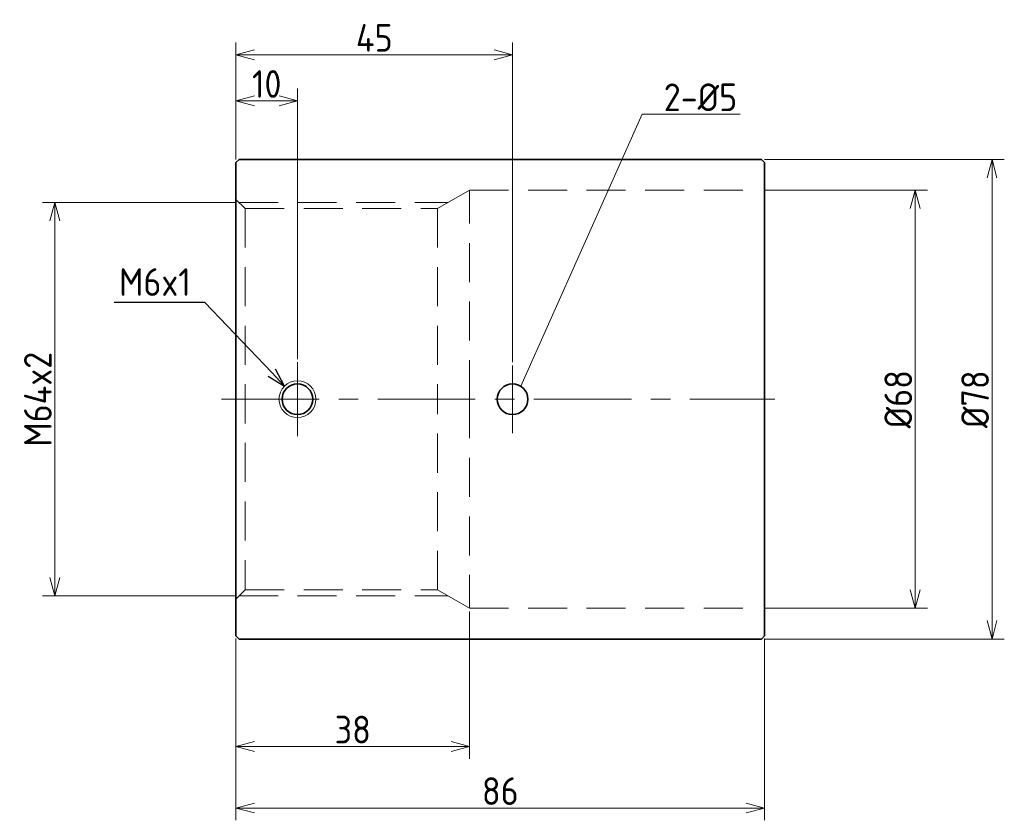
# Model space of a CAD drawing. Header units: millimetres. Extents: x 124 to 284, y 98 to 228.
import ezdxf

# ---------------------------------------------------------------- set-up
doc = ezdxf.new("R2010")
doc.units = ezdxf.units.MM
doc.linetypes.add('CENTER', pattern=[50.8, 31.75, -6.35, 6.35, -6.35])
doc.linetypes.add('HIDDEN', pattern=[9.525, 6.35, -3.175])
doc.layers.get('0').update_dxf_attribs({"plot": 0})
doc.layers.add('18-0-CON', color=3, linetype='Continuous')
doc.layers.add('図形', color=7, linetype='Continuous', lineweight=35)
doc.layers.add('寸法・文字', color=3, linetype='Continuous', lineweight=18)
doc.layers.get('0').off()
doc.styles.add('Dimension', font='isocp.shx', dxfattribs={"bigfont": 'bigfont.shx'})
doc.dimstyles.new('DXF用', dxfattribs={"dimtxt": 4.5, "dimasz": 3, "dimexe": 2, "dimexo": 0.5, "dimgap": 0.5, "dimtad": 1, "dimdec": 3, "dimdsep": 46, "dimtxsty": 'Dimension', "dimblk": 'OPEN30', "dimcen": 2.5, "dimclrd": 3, "dimclre": 3, "dimclrt": 3, "dimazin": 2, "dimtfac": 1, "dimtdec": 3, "dimtmove": 0, "dimatfit": 3, "dimldrblk": 'OPEN30', "dimfxl": 1, "dimlwd": 18, "dimlwe": 18, "dimarcsym": 0})

# ---------------------------------------------------------------- blocks, each defined once
blk = doc.blocks.new('_Open30')
at = {"color": 0, "linetype": 'ByBlock', "lineweight": -2}
for p, q in [((-1, 0.268), (0, 0)), ((0, 0), (-1, -0.268)), ((0, 0), (-1, 0))]:
    blk.add_line(p, q, dxfattribs=at)
blk = doc.blocks.new('*U21')
at = {"layer": '18-0-CON'}
blk.add_lwpolyline([(230.24, 286.38), (241.12, 297.79), (255.87, 297.79)], dxfattribs=at)
at = {"layer": '18-0-CON', "xscale": 3, "yscale": 3, "zscale": 3, "rotation": 226.3640117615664}
blk.add_blockref('_Open30', (228.17, 284.21), dxfattribs=at)
blk = doc.blocks.new('*D30')
at = {"layer": 'Defpoints', "color": 0}
for p in [(244.99, 200.48), (270, 200.48), (244.99, 132.48)]:
    blk.add_point(p, dxfattribs=at)
at = {"layer": '寸法・文字', "color": 3, "lineweight": 18}
for p, q in [((245.49, 200.48), (272, 200.48)), ((270, 135.48), (270, 197.48)), ((245.49, 132.48), (272, 132.48))]:
    blk.add_line(p, q, dxfattribs=at)
at = {"layer": '寸法・文字', "color": 3, "lineweight": 18, "xscale": 3, "yscale": 3, "zscale": 3}
for p, rotation in [((270, 200.48), 90), ((270, 132.48), 270)]:
    blk.add_blockref('_Open30', p, dxfattribs=dict(at, rotation=rotation))
at = {"layer": '寸法・文字', "color": 3, "insert": (267.25, 166.48), "char_height": 4.5, "attachment_point": 5, "rotation": 90, "style": 'Dimension'}
blk.add_mtext('%%c68', dxfattribs=at)
blk = doc.blocks.new('*D31')
at = {"layer": 'Defpoints', "color": 0}
for p in [(244.99, 205.48), (282.5, 205.48), (244.99, 127.48)]:
    blk.add_point(p, dxfattribs=at)
at = {"layer": '寸法・文字', "color": 3, "lineweight": 18}
for p, q in [((245.49, 205.48), (284.5, 205.48)), ((282.5, 130.48), (282.5, 202.48)), ((245.49, 127.48), (284.5, 127.48))]:
    blk.add_line(p, q, dxfattribs=at)
at = {"layer": '寸法・文字', "color": 3, "lineweight": 18, "xscale": 3, "yscale": 3, "zscale": 3}
for p, rotation in [((282.5, 205.48), 90), ((282.5, 127.48), 270)]:
    blk.add_blockref('_Open30', p, dxfattribs=dict(at, rotation=rotation))
at = {"layer": '寸法・文字', "color": 3, "insert": (279.75, 166.48), "char_height": 4.5, "attachment_point": 5, "rotation": 90, "style": 'Dimension'}
blk.add_mtext('%%c78', dxfattribs=at)
blk = doc.blocks.new('*D32')
at = {"layer": 'Defpoints', "color": 0}
for p in [(197.49, 132.48), (159.49, 127.98), (159.49, 110)]:
    blk.add_point(p, dxfattribs=at)
at = {"layer": '寸法・文字', "color": 3, "lineweight": 18}
for p, q in [((197.49, 131.98), (197.49, 108)), ((159.49, 127.48), (159.49, 108)), ((194.49, 110), (162.49, 110))]:
    blk.add_line(p, q, dxfattribs=at)
at = {"layer": '寸法・文字', "color": 3, "lineweight": 18, "xscale": 3, "yscale": 3, "zscale": 3, "rotation": 180}
blk.add_blockref('_Open30', (159.49, 110), dxfattribs=at)
at = {"layer": '寸法・文字', "color": 3, "lineweight": 18, "xscale": 3, "yscale": 3, "zscale": 3}
blk.add_blockref('_Open30', (197.49, 110), dxfattribs=at)
at = {"layer": '寸法・文字', "color": 3, "insert": (178.49, 112.75), "char_height": 4.5, "attachment_point": 5, "style": 'Dimension'}
blk.add_mtext('38', dxfattribs=at)
blk = doc.blocks.new('*D33')
at = {"layer": 'Defpoints', "color": 0}
for p in [(159.49, 128.08), (245.49, 128.08), (245.49, 100)]:
    blk.add_point(p, dxfattribs=at)
at = {"layer": '寸法・文字', "color": 3, "lineweight": 18}
for p, q in [((159.49, 127.58), (159.49, 98)), ((245.49, 127.58), (245.49, 98)), ((162.49, 100), (242.49, 100))]:
    blk.add_line(p, q, dxfattribs=at)
at = {"layer": '寸法・文字', "color": 3, "lineweight": 18, "xscale": 3, "yscale": 3, "zscale": 3, "rotation": 180}
blk.add_blockref('_Open30', (159.49, 100), dxfattribs=at)
at = {"layer": '寸法・文字', "color": 3, "lineweight": 18, "xscale": 3, "yscale": 3, "zscale": 3}
blk.add_blockref('_Open30', (245.49, 100), dxfattribs=at)
at = {"layer": '寸法・文字', "color": 3, "insert": (202.49, 102.75), "char_height": 4.5, "attachment_point": 5, "style": 'Dimension'}
blk.add_mtext('86', dxfattribs=at)
blk = doc.blocks.new('*D34')
at = {"layer": 'Defpoints', "color": 0}
for p in [(169.49, 215), (159.49, 204.98), (169.49, 172.48)]:
    blk.add_point(p, dxfattribs=at)
at = {"layer": '寸法・文字', "color": 3, "lineweight": 18}
for p, q in [((159.49, 205.48), (159.49, 217)), ((169.49, 172.98), (169.49, 217)), ((162.49, 215), (166.49, 215))]:
    blk.add_line(p, q, dxfattribs=at)
at = {"layer": '寸法・文字', "color": 3, "lineweight": 18, "xscale": 3, "yscale": 3, "zscale": 3, "rotation": 180}
blk.add_blockref('_Open30', (159.49, 215), dxfattribs=at)
at = {"layer": '寸法・文字', "color": 3, "lineweight": 18, "xscale": 3, "yscale": 3, "zscale": 3}
blk.add_blockref('_Open30', (169.49, 215), dxfattribs=at)
at = {"layer": '寸法・文字', "color": 3, "insert": (164.49, 217.75), "char_height": 4.5, "attachment_point": 5, "style": 'Dimension'}
blk.add_mtext('10', dxfattribs=at)
blk = doc.blocks.new('*D35')
at = {"layer": 'Defpoints', "color": 0}
for p in [(204.49, 222.5), (159.49, 204.98), (204.49, 171.98)]:
    blk.add_point(p, dxfattribs=at)
at = {"layer": '寸法・文字', "color": 3, "lineweight": 18}
for p, q in [((159.49, 205.48), (159.49, 224.5)), ((204.49, 172.48), (204.49, 224.5)), ((162.49, 222.5), (201.49, 222.5))]:
    blk.add_line(p, q, dxfattribs=at)
at = {"layer": '寸法・文字', "color": 3, "lineweight": 18, "xscale": 3, "yscale": 3, "zscale": 3, "rotation": 180}
blk.add_blockref('_Open30', (159.49, 222.5), dxfattribs=at)
at = {"layer": '寸法・文字', "color": 3, "lineweight": 18, "xscale": 3, "yscale": 3, "zscale": 3}
blk.add_blockref('_Open30', (204.49, 222.5), dxfattribs=at)
at = {"layer": '寸法・文字', "color": 3, "insert": (181.99, 225.25), "char_height": 4.5, "attachment_point": 5, "style": 'Dimension'}
blk.add_mtext('45', dxfattribs=at)
blk = doc.blocks.new('*D36')
at = {"layer": 'Defpoints', "color": 0}
for p in [(159.99, 198.48), (130, 134.48), (159.99, 134.48)]:
    blk.add_point(p, dxfattribs=at)
at = {"layer": '寸法・文字', "color": 3, "lineweight": 18}
for p, q in [((159.49, 198.48), (128, 198.48)), ((130, 195.48), (130, 137.48)), ((159.49, 134.48), (128, 134.48))]:
    blk.add_line(p, q, dxfattribs=at)
at = {"layer": '寸法・文字', "color": 3, "lineweight": 18, "xscale": 3, "yscale": 3, "zscale": 3}
for p, rotation in [((130, 198.48), 90), ((130, 134.48), 270)]:
    blk.add_blockref('_Open30', p, dxfattribs=dict(at, rotation=rotation))
at = {"layer": '寸法・文字', "color": 3, "insert": (127.25, 166.48), "char_height": 4.5, "attachment_point": 5, "rotation": 90, "style": 'Dimension'}
blk.add_mtext('M64x2', dxfattribs=at)

msp = doc.modelspace()

# ---------------------------------------------------------------- linework, layer by layer
at = {"layer": '図形'}
for p, q in [((159.9871, 205.4813), (159.4871, 204.9813)), ((159.9871, 205.4813), (244.9871, 205.4813)), ((244.9871, 205.4813), (245.4871, 204.9813)), ((159.4871, 166.4813), (159.4871, 204.9813)), ((245.4871, 166.4813), (245.4871, 204.9813)), ((159.4871, 166.4813), (159.4871, 127.9813)), ((245.4871, 166.4813), (245.4871, 128.9813)), ((245.4871, 166.4813), (245.4871, 127.9813)), ((159.4871, 127.9813), (159.9871, 127.4813)), ((159.9871, 127.4813), (244.9871, 127.4813)), ((244.9871, 127.4813), (245.4871, 127.9813))]:
    msp.add_line(p, q, dxfattribs=at)
at = {"layer": '図形', "color": 4, "linetype": 'HIDDEN', "lineweight": 18}
for p, q in [((197.4871, 200.4813), (192.2909, 197.4813)), ((197.4871, 200.4813), (244.9871, 200.4813)), ((197.4871, 166.4813), (197.4871, 200.4813)), ((159.4871, 198.9813), (160.9871, 197.4813)), ((159.9871, 198.4813), (194.023, 198.4813)), ((160.9871, 197.4813), (192.2909, 197.4813)), ((160.9871, 197.4813), (160.9871, 135.4813)), ((192.2909, 197.4813), (192.2909, 166.4813)), ((192.2909, 135.4813), (192.2909, 166.4813)), ((197.4871, 166.4813), (197.4871, 132.4813)), ((159.4871, 133.9813), (160.9871, 135.4813)), ((160.9871, 135.4813), (192.2909, 135.4813)), ((197.4871, 132.4813), (192.2909, 135.4813)), ((159.9871, 134.4813), (194.023, 134.4813)), ((197.4871, 132.4813), (244.9871, 132.4813))]:
    msp.add_line(p, q, dxfattribs=at)
at = {"layer": '図形', "color": 3, "linetype": 'CENTER', "lineweight": 18}
msp.add_line((169.4871, 172.4813), (169.4871, 160.4813), dxfattribs=at)
at = {"layer": '図形', "color": 3, "linetype": 'CENTER', "lineweight": 18, "ltscale": 0.5}
for p, q in [((204.4871, 160.9813), (204.4871, 171.9813)), ((157.1559, 166.4813), (247.1559, 166.4813))]:
    msp.add_line(p, q, dxfattribs=at)
at = {"layer": '図形', "color": 3, "lineweight": 18}
msp.add_circle((169.4871, 166.4813), 3, dxfattribs=at)
at = {"layer": '図形'}
for centre in [(169.4871, 166.4813), (204.4871, 166.4813)]:
    msp.add_circle(centre, 2.5, dxfattribs=at)

# ---------------------------------------------------------------- block references
at = {"layer": '18-0-CON', "xscale": -1}
msp.add_blockref('*U21', (395.5652, -115.5805), dxfattribs=at)

# ---------------------------------------------------------------- texts
at = {"layer": '寸法・文字', "color": 3, "insert": (229.0907, 213.3363), "char_height": 4.5, "attachment_point": 7, "style": 'Dimension'}
msp.add_mtext('2-%%c5', dxfattribs=at)
at = {"layer": '寸法・文字', "insert": (140.4816, 187.7914), "char_height": 4.5, "width": 15.195018, "attachment_point": 1, "style": 'Dimension'}
msp.add_mtext('M6x1', dxfattribs=at)

# ---------------------------------------------------------------- dimensions: what is measured, and where the dimension line sits
at = {"layer": '寸法・文字'}
for base, p1, p2, picture, middle in [((204.4871, 222.5), (159.4871, 204.9813), (204.4871, 171.9813), '*D35', (181.9871, 225.25)), ((169.4871, 215), (159.4871, 204.9813), (169.4871, 172.4813), '*D34', (164.4871, 217.75)), ((159.4871, 110), (197.4871, 132.4813), (159.4871, 127.9813), '*D32', (178.4871, 112.75)), ((245.4871, 100), (159.4871, 128.0822), (245.4871, 128.0822), '*D33', (202.4871, 102.75))]:
    dim = msp.add_linear_dim(base=base, p1=p1, p2=p2, dimstyle='DXF用', dxfattribs=at)
    dim.commit()
    dim.dimension.update_dxf_attribs({"geometry": picture, "text_midpoint": middle})
for base, p1, p2, override, picture, middle in [((282.5, 205.4813), (244.9871, 127.4813), (244.9871, 205.4813), {"dimpost": '%%c<>'}, '*D31', (279.75, 166.4813)), ((270, 200.4813), (244.9871, 132.4813), (244.9871, 200.4813), {"dimpost": '%%c<>'}, '*D30', (267.25, 166.4813)), ((130, 134.4813), (159.9871, 198.4813), (159.9871, 134.4813), {"dimpost": 'M<>x2'}, '*D36', (127.2496, 166.4813))]:
    dim = msp.add_linear_dim(base=base, p1=p1, p2=p2, angle=90, dimstyle='DXF用', override=override, dxfattribs=at)
    dim.commit()
    dim.dimension.update_dxf_attribs({"geometry": picture, "text_midpoint": middle})

# ---------------------------------------------------------------- leaders
at = {"layer": '寸法・文字', "annotation_type": 0, "has_hookline": 1, "hookline_direction": 0, "text_width": 12.4507}
msp.add_leader([(205.8294, 168.5904), (225.5907, 212.8363), (228.5907, 212.8363)], dimstyle='DXF用', override={"dimgap": 0.5, "dimtad": 1}, dxfattribs=at)

doc.saveas('drawing.dxf')
